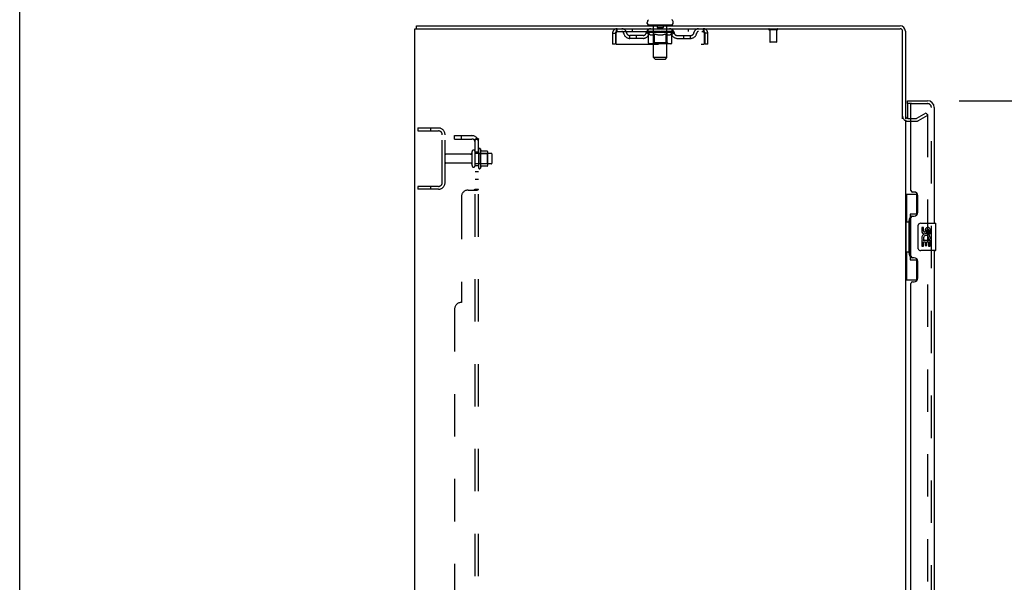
# Model space of a CAD drawing. Header units: inches. Extents: x 0 to 283, y 0 to 183.
# Tile 6 of 70: x 0 to 36, y 108 to 129. Entities that reach past the tile are written whole.
import ezdxf

# ---------------------------------------------------------------- set-up
doc = ezdxf.new("R2010")
doc.units = ezdxf.units.IN
doc.header["$LTSCALE"] = 15.583333
doc.header["$MEASUREMENT"] = 0
doc.linetypes.add('HIDDEN', pattern=[0.2, 0.1, -0.1])
doc.layers.get('0').update_dxf_attribs({"linetype": 'CONTINUOUS'})
for name, color, linetype in [('DEFAULT_2', 8, 'HIDDEN'), ('DIMENSIONS', 7, 'CONTINUOUS'), ('LEFTHAND_DOOR_ASSEMBLY', 7, 'CONTINUOUS'), ('RIGHTHAND_DOOR_ASSEMBLY', 7, 'CONTINUOUS'), ('SUBPANEL', 7, 'CONTINUOUS')]:
    doc.layers.add(name, color=color, linetype=linetype)
doc.styles.get("Standard").update_dxf_attribs({"font": 'arial.ttf'})
doc.dimstyles.new('DIMSTYLE_1', dxfattribs={"dimtxt": 1.25, "dimasz": 1.666667, "dimexe": 0.09, "dimexo": 0.07, "dimgap": 0.0375, "dimtad": 0, "dimtih": 1, "dimtoh": 1, "dimzin": 4, "dimdsep": 46, "dimtxsty": 'Standard', "dimblk": '_FILLED', "dimblk1": '_FILLED', "dimblk2": '_FILLED', "dimcen": 0.09, "dimadec": 3, "dimazin": 1, "dimtfac": 1, "dimtdec": 3, "dimtofl": 0, "dimtmove": 0, "dimatfit": 3, "dimldrblk": '_FILLED', "dimfxl": 0, "dimtolj": 1, "dimtzin": 4, "dimarcsym": 0})

# ---------------------------------------------------------------- blocks, each defined once
blk = doc.blocks.new('_FILLED')
at = {"color": 0, "linetype": 'ByBlock'}
blk.add_solid([(0, 0), (-1, 0.2), (-1, -0.2)], dxfattribs=at)
blk = doc.blocks.new('*D9')
at = {"layer": 'DIMENSIONS', "color": 2, "linetype": 'Continuous'}
for p, q in [((34.489, 125.76), (41.318, 125.76)), ((39.818, 125.76), (39.818, 96.385)), ((39.818, 63.26), (39.818, 92.01)), ((34.489, 63.26), (41.318, 63.26))]:
    blk.add_line(p, q, dxfattribs=at)
at = {"layer": 'DIMENSIONS', "color": 2, "linetype": 'Continuous', "xscale": 1.6666666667, "yscale": 1.6666666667, "zscale": 1.6666666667}
for p, rotation in [((39.818, 125.76), 90), ((39.818, 63.26), 270)]:
    blk.add_blockref('_FILLED', p, dxfattribs=dict(at, rotation=rotation))
at = {"layer": 'DIMENSIONS', "color": 2, "linetype": 'Continuous', "insert": (39.818, 95.76), "char_height": 1.25, "width": 6.39405, "attachment_point": 2, "line_spacing_factor": 0.9}
blk.add_mtext('62.50\\PDOORS', dxfattribs=at)

msp = doc.modelspace()

# ---------------------------------------------------------------- linework, layer by layer
at = {"color": 7, "linetype": 'Continuous'}
for p, q in [((0, 0), (0, 183.333)), ((14.562, 128.406), (14.562, 128.51)), ((23.035, 128.6), (23.035, 128.638)), ((23.073, 128.54), (23.073, 128.51)), ((23.948, 128.54), (23.073, 128.54)), ((23.948, 128.54), (23.948, 128.51)), ((23.985, 128.6), (23.985, 128.638))]:
    msp.add_line(p, q, dxfattribs=at)
at = {"color": 3, "linetype": 'Continuous'}
for p, q in [((14.51, 60.614), (14.51, 128.406)), ((14.51, 128.406), (32.316, 128.406)), ((14.562, 128.51), (32.321, 128.51)), ((32.406, 125.093), (32.406, 128.316)), ((32.51, 128.321), (32.51, 125.093)), ((32.51, 125.062), (32.51, 63.958)), ((32.595, 125.114), (32.714, 125.114))]:
    msp.add_line(p, q, dxfattribs=at)
at = {"color": 7, "linetype": 'Continuous'}
for centre, radius, start, end in [((23.16, 128.638), 0.125, 126.7414, 180), ((23.86, 128.638), 0.125, 0, 53.2586), ((23.095, 128.6), 0.06, 180, 270), ((23.925, 128.6), 0.06, 270, 360), ((32.321, 128.321), 0.085, 4.4898, 85.5102)]:
    msp.add_arc(centre, radius, start, end, dxfattribs=at)
at = {"color": 3, "linetype": 'Continuous'}
for centre, radius, start, end in [((32.316, 128.316), 0.09, 0, 90), ((32.321, 128.321), 0.189, 0, 90), ((32.595, 125.199), 0.085, 180, 270)]:
    msp.add_arc(centre, radius, start, end, dxfattribs=at)
at = {"layer": 'DEFAULT_2', "color": 8, "linetype": 'HIDDEN'}
for p, q in [((21.927, 128.302), (21.927, 128.406)), ((21.927, 128.302), (25.093, 128.302)), ((22.479, 128.406), (22.479, 128.302)), ((23.004, 128.265), (23.004, 128.302)), ((23.012, 128.297), (23.012, 128.302)), ((23.035, 128.297), (23.035, 128.302)), ((23.072, 128.297), (23.072, 128.302)), ((23.073, 128.302), (23.073, 128.406)), ((23.123, 128.297), (23.123, 128.302)), ((23.185, 128.297), (23.185, 128.302)), ((23.253, 128.54), (23.253, 128.51)), ((23.257, 128.297), (23.257, 128.302)), ((23.261, 127.35), (23.261, 128.51)), ((23.271, 128.294), (23.271, 128.301)), ((23.337, 128.297), (23.337, 128.302)), ((23.342, 128.294), (23.342, 128.301)), ((23.405, 128.53), (23.405, 128.45)), ((23.605, 128.44), (23.415, 128.44)), ((23.419, 128.296), (23.51, 128.302)), ((23.423, 128.297), (23.423, 128.302)), ((23.423, 128.297), (23.423, 128.302)), ((23.423, 128.302), (23.423, 128.302)), ((23.51, 128.297), (23.51, 128.302)), ((23.51, 128.302), (23.602, 128.296)), ((23.598, 128.297), (23.598, 128.302)), ((23.598, 128.297), (23.598, 128.302)), ((23.598, 128.302), (23.598, 128.302)), ((23.615, 128.53), (23.615, 128.45)), ((23.679, 128.294), (23.679, 128.301)), ((23.684, 128.297), (23.684, 128.302)), ((23.75, 128.294), (23.75, 128.301)), ((23.759, 127.35), (23.759, 128.51)), ((23.764, 128.297), (23.764, 128.302)), ((23.768, 128.54), (23.768, 128.51)), ((23.836, 128.297), (23.836, 128.302)), ((23.898, 128.297), (23.898, 128.302)), ((23.948, 128.302), (23.948, 128.406)), ((23.949, 128.297), (23.949, 128.302)), ((23.986, 128.297), (23.986, 128.302)), ((24.009, 128.297), (24.009, 128.302)), ((24.542, 128.406), (24.542, 128.302)), ((25.093, 128.406), (25.093, 128.302)), ((27.798, 128.363), (27.514, 128.363)), ((27.532, 128.363), (27.532, 127.916)), ((27.78, 128.363), (27.78, 127.916)), ((21.76, 128.239), (21.76, 127.843)), ((21.76, 128.239), (21.864, 128.239)), ((21.864, 128.239), (21.864, 127.843)), ((21.894, 127.843), (21.894, 128.239)), ((22.396, 128.051), (22.396, 128.155)), ((22.879, 128.155), (22.396, 128.155)), ((22.879, 128.051), (22.396, 128.051)), ((22.646, 128.051), (22.646, 128.155)), ((23.084, 128.209), (23.004, 128.265)), ((24.017, 128.265), (23.004, 128.265)), ((23.019, 128.294), (23.019, 128.297)), ((23.019, 128.294), (24.002, 128.294)), ((23.026, 128.294), (23.026, 128.297)), ((23.027, 128.294), (23.027, 128.297)), ((23.048, 128.294), (23.048, 128.297)), ((23.049, 128.294), (23.049, 128.297)), ((23.084, 128.294), (23.084, 128.297)), ((23.084, 127.885), (23.084, 128.209)), ((23.084, 128.209), (23.095, 128.202)), ((23.086, 128.294), (23.086, 128.297)), ((23.249, 128.296), (23.088, 128.296)), ((23.106, 128.195), (23.095, 128.202)), ((23.117, 128.189), (23.106, 128.195)), ((23.128, 128.184), (23.117, 128.189)), ((23.124, 128.294), (23.124, 128.296)), ((23.124, 128.294), (23.124, 128.296)), ((23.127, 128.294), (23.127, 128.296)), ((23.138, 128.179), (23.127, 128.184)), ((23.133, 128.294), (23.133, 128.297)), ((23.133, 128.294), (23.133, 128.296)), ((23.135, 128.294), (23.135, 128.297)), ((23.138, 128.294), (23.138, 128.297)), ((23.149, 128.175), (23.138, 128.179)), ((23.141, 128.294), (23.141, 128.296)), ((23.232, 128.175), (23.149, 128.175)), ((23.153, 128.294), (23.153, 128.296)), ((23.167, 128.294), (23.167, 128.296)), ((23.168, 128.294), (23.168, 128.299)), ((23.184, 128.294), (23.184, 128.296)), ((23.193, 128.294), (23.193, 128.297)), ((23.196, 128.294), (23.196, 128.297)), ((23.204, 128.294), (23.204, 128.296)), ((23.213, 128.294), (23.213, 128.3)), ((23.225, 128.294), (23.225, 128.296)), ((23.227, 128.294), (23.227, 128.296)), ((23.232, 128.175), (23.243, 128.179)), ((23.254, 128.184), (23.243, 128.179)), ((23.249, 128.294), (23.249, 128.296)), ((23.303, 128.296), (23.253, 128.296)), ((23.264, 128.189), (23.253, 128.184)), ((23.26, 127.888), (23.26, 128.262)), ((23.263, 128.294), (23.263, 128.297)), ((23.275, 128.195), (23.264, 128.189)), ((23.267, 128.294), (23.267, 128.297)), ((23.275, 128.294), (23.275, 128.296)), ((23.286, 128.202), (23.275, 128.195)), ((23.283, 128.294), (23.283, 128.296)), ((23.298, 128.209), (23.286, 128.202)), ((23.298, 127.885), (23.298, 128.209)), ((23.298, 128.209), (23.321, 128.202)), ((23.303, 128.294), (23.303, 128.296)), ((23.363, 128.296), (23.315, 128.296)), ((23.343, 128.195), (23.32, 128.202)), ((23.332, 128.294), (23.332, 128.296)), ((23.34, 128.294), (23.34, 128.297)), ((23.366, 128.189), (23.343, 128.195)), ((23.344, 128.294), (23.344, 128.297)), ((23.35, 128.294), (23.35, 128.297)), ((23.363, 128.294), (23.363, 128.296)), ((23.388, 128.184), (23.365, 128.189)), ((23.427, 128.296), (23.383, 128.296)), ((23.41, 128.179), (23.387, 128.184)), ((23.394, 128.294), (23.394, 128.296)), ((23.431, 128.175), (23.409, 128.179)), ((23.423, 128.294), (23.423, 128.297)), ((23.426, 128.294), (23.426, 128.297)), ((23.427, 128.294), (23.427, 128.297)), ((23.427, 128.294), (23.427, 128.296)), ((23.59, 128.175), (23.431, 128.175)), ((23.494, 128.296), (23.455, 128.296)), ((23.46, 128.294), (23.46, 128.296)), ((23.494, 128.294), (23.494, 128.296)), ((23.508, 128.297), (23.508, 128.297)), ((23.508, 128.294), (23.508, 128.297)), ((23.508, 128.294), (23.508, 128.297)), ((23.513, 128.294), (23.513, 128.297)), ((23.513, 128.294), (23.513, 128.297)), ((23.513, 128.297), (23.513, 128.297)), ((23.527, 128.294), (23.527, 128.296)), ((23.527, 128.296), (23.566, 128.296)), ((23.561, 128.294), (23.561, 128.296)), ((23.59, 128.175), (23.612, 128.179)), ((23.594, 128.294), (23.594, 128.297)), ((23.594, 128.294), (23.594, 128.296)), ((23.594, 128.296), (23.638, 128.296)), ((23.595, 128.294), (23.595, 128.297)), ((23.598, 128.294), (23.598, 128.297)), ((23.634, 128.184), (23.612, 128.179)), ((23.627, 128.294), (23.627, 128.296)), ((23.657, 128.189), (23.634, 128.184)), ((23.679, 128.195), (23.656, 128.189)), ((23.658, 128.294), (23.658, 128.296)), ((23.658, 128.296), (23.706, 128.296)), ((23.671, 128.294), (23.671, 128.297)), ((23.677, 128.294), (23.677, 128.297)), ((23.702, 128.202), (23.679, 128.195)), ((23.681, 128.294), (23.681, 128.297)), ((23.689, 128.294), (23.689, 128.296)), ((23.725, 128.21), (23.702, 128.202)), ((23.718, 128.294), (23.718, 128.296)), ((23.718, 128.296), (23.768, 128.296)), ((23.725, 127.885), (23.725, 128.21)), ((23.725, 128.21), (23.737, 128.202)), ((23.749, 128.195), (23.737, 128.202)), ((23.738, 128.294), (23.738, 128.296)), ((23.746, 128.294), (23.746, 128.296)), ((23.761, 128.189), (23.749, 128.195)), ((23.754, 128.294), (23.754, 128.297)), ((23.758, 128.294), (23.758, 128.297)), ((23.76, 127.888), (23.76, 128.262)), ((23.772, 128.184), (23.76, 128.189)), ((23.772, 128.294), (23.772, 128.296)), ((23.772, 128.296), (24.017, 128.296)), ((23.783, 128.179), (23.772, 128.184)), ((23.795, 128.175), (23.783, 128.179)), ((23.794, 128.294), (23.794, 128.296)), ((23.87, 128.175), (23.795, 128.175)), ((23.796, 128.294), (23.796, 128.296)), ((23.808, 128.294), (23.808, 128.3)), ((23.817, 128.294), (23.817, 128.296)), ((23.825, 128.294), (23.825, 128.297)), ((23.828, 128.294), (23.828, 128.297)), ((23.837, 128.294), (23.837, 128.296)), ((23.853, 128.294), (23.853, 128.299)), ((23.854, 128.294), (23.854, 128.296)), ((23.868, 128.294), (23.868, 128.296)), ((23.87, 128.175), (23.881, 128.179)), ((23.88, 128.294), (23.88, 128.296)), ((23.893, 128.184), (23.881, 128.179)), ((23.883, 128.294), (23.883, 128.297)), ((23.886, 128.294), (23.886, 128.297)), ((23.888, 128.294), (23.888, 128.297)), ((23.888, 128.294), (23.888, 128.296)), ((23.904, 128.189), (23.892, 128.184)), ((23.894, 128.294), (23.894, 128.296)), ((23.897, 128.294), (23.897, 128.296)), ((23.897, 128.294), (23.897, 128.296)), ((23.916, 128.195), (23.904, 128.189)), ((23.927, 128.202), (23.915, 128.195)), ((23.92, 128.299), (24.016, 128.3)), ((23.92, 128.296), (23.92, 128.299)), ((23.939, 128.21), (23.927, 128.202)), ((23.935, 128.294), (23.935, 128.297)), ((23.937, 128.294), (23.937, 128.297)), ((23.939, 128.21), (24.017, 128.265)), ((23.939, 127.885), (23.939, 128.21)), ((23.972, 128.294), (23.972, 128.297)), ((23.973, 128.294), (23.973, 128.297)), ((23.994, 128.294), (23.994, 128.297)), ((23.995, 128.294), (23.995, 128.297)), ((24.002, 128.294), (24.002, 128.297)), ((24.016, 128.296), (24.016, 128.3)), ((24.017, 128.265), (24.017, 128.297)), ((24.142, 128.155), (24.625, 128.155)), ((24.142, 128.051), (24.625, 128.051)), ((24.375, 128.051), (24.375, 128.155)), ((24.625, 128.051), (24.625, 128.155)), ((25.122, 128.253), (25.126, 128.239)), ((25.126, 128.239), (25.126, 127.843)), ((25.156, 127.843), (25.156, 128.239)), ((25.26, 128.239), (25.156, 128.239)), ((25.26, 127.843), (25.26, 128.239)), ((21.864, 127.843), (21.76, 127.843)), ((21.894, 127.843), (25.126, 127.843)), ((23.905, 127.856), (23.118, 127.856)), ((23.26, 127.888), (23.229, 127.856)), ((23.76, 127.888), (23.26, 127.888)), ((23.3, 127.87), (23.299, 127.873)), ((23.302, 127.866), (23.3, 127.87)), ((23.307, 127.859), (23.305, 127.861)), ((23.311, 127.857), (23.309, 127.858)), ((23.313, 127.856), (23.311, 127.857)), ((23.315, 127.856), (23.313, 127.856)), ((23.76, 127.888), (23.792, 127.856)), ((25.26, 127.843), (25.156, 127.843)), ((27.77, 127.906), (27.542, 127.906)), ((23.321, 127.29), (23.261, 127.35)), ((23.759, 127.35), (23.261, 127.35)), ((23.321, 127.29), (23.699, 127.29)), ((23.699, 127.29), (23.759, 127.35)), ((32.714, 125.114), (32.915, 125.114)), ((32.931, 125.118), (33.271, 125.315)), ((33.323, 125.224), (32.983, 125.028)), ((33.271, 125.315), (33.323, 125.224)), ((33.323, 125.244), (33.323, 63.776)), ((14.614, 124.76), (14.614, 124.656)), ((14.614, 124.76), (15.368, 124.76)), ((15.084, 124.76), (15.084, 124.656)), ((32.595, 125.01), (32.915, 125.01)), ((14.614, 124.656), (15.368, 124.656)), ((15.51, 122.756), (15.51, 124.513)), ((15.614, 122.756), (15.614, 124.513)), ((16.839, 123.969), (16.839, 123.301)), ((16.909, 123.991), (16.909, 123.279)), ((16.542, 123.8), (15.644, 123.8)), ((16.604, 123.377), (16.604, 123.892)), ((16.714, 123.377), (16.714, 123.892)), ((17.309, 123.822), (16.714, 123.822)), ((16.859, 123.818), (16.839, 123.838)), ((16.859, 123.818), (16.859, 123.451)), ((16.859, 123.818), (17.155, 123.818)), ((17.165, 123.912), (16.937, 123.912)), ((17.155, 123.818), (17.175, 123.838)), ((17.155, 123.818), (17.155, 123.451)), ((17.175, 123.891), (17.175, 123.379)), ((17.339, 123.477), (17.339, 123.792)), ((16.542, 123.47), (15.644, 123.47)), ((17.309, 123.447), (16.714, 123.447)), ((16.859, 123.451), (16.839, 123.431)), ((16.859, 123.451), (17.155, 123.451)), ((17.165, 123.357), (16.937, 123.357)), ((17.155, 123.451), (17.175, 123.431)), ((14.614, 122.614), (14.614, 122.51)), ((15.368, 122.614), (14.614, 122.614)), ((15.084, 122.614), (15.084, 122.51)), ((15.368, 122.51), (14.614, 122.51))]:
    msp.add_line(p, q, dxfattribs=at)
for points in [[(21.894, 128.239), (21.897, 128.258), (21.899, 128.276), (21.902, 128.294), (21.904, 128.311), (21.906, 128.328), (21.909, 128.343), (21.911, 128.357), (21.913, 128.37), (21.916, 128.38), (21.918, 128.389), (21.92, 128.397), (21.923, 128.402), (21.925, 128.405), (21.927, 128.406)], [(21.894, 128.239), (21.899, 128.253), (21.902, 128.26), (21.904, 128.266), (21.906, 128.273), (21.909, 128.278), (21.911, 128.284), (21.913, 128.288), (21.916, 128.292), (21.918, 128.296), (21.92, 128.298), (21.923, 128.3), (21.925, 128.302), (21.927, 128.302)], [(25.093, 128.406), (25.096, 128.405), (25.098, 128.402), (25.101, 128.397), (25.103, 128.389), (25.105, 128.38), (25.108, 128.37), (25.11, 128.357), (25.112, 128.343), (25.115, 128.328), (25.117, 128.311), (25.119, 128.294), (25.122, 128.276), (25.124, 128.258), (25.126, 128.239)], [(25.093, 128.302), (25.096, 128.302), (25.098, 128.3), (25.101, 128.298), (25.103, 128.296), (25.105, 128.292), (25.108, 128.288), (25.11, 128.284), (25.112, 128.278), (25.115, 128.273), (25.117, 128.266), (25.119, 128.26), (25.122, 128.253)], [(23.118, 127.856), (23.114, 127.856), (23.11, 127.857), (23.106, 127.858), (23.102, 127.859), (23.098, 127.861), (23.095, 127.864), (23.092, 127.866), (23.089, 127.87), (23.087, 127.873), (23.085, 127.877), (23.084, 127.881), (23.084, 127.885)], [(23.298, 127.877), (23.298, 127.881), (23.298, 127.885)], [(23.299, 127.873), (23.298, 127.877), (23.298, 127.881), (23.298, 127.885)], [(23.309, 127.858), (23.307, 127.859), (23.305, 127.861), (23.303, 127.864), (23.302, 127.866)], [(23.708, 127.856), (23.71, 127.856), (23.712, 127.857), (23.714, 127.858), (23.716, 127.859), (23.718, 127.861), (23.72, 127.864), (23.721, 127.866), (23.723, 127.87), (23.724, 127.873), (23.725, 127.877), (23.725, 127.881), (23.725, 127.885)], [(23.905, 127.856), (23.909, 127.856), (23.913, 127.857), (23.917, 127.858), (23.921, 127.859), (23.925, 127.861), (23.928, 127.864), (23.931, 127.866), (23.934, 127.87), (23.936, 127.873), (23.938, 127.877), (23.939, 127.881), (23.939, 127.885)], [(33.306, 125.264), (33.305, 125.264), (33.304, 125.264), (33.302, 125.264), (33.3, 125.263), (33.298, 125.262)], [(33.309, 125.264), (33.307, 125.264), (33.306, 125.264)], [(33.309, 125.264), (33.311, 125.263), (33.313, 125.263), (33.315, 125.261), (33.316, 125.26), (33.318, 125.259), (33.319, 125.257), (33.32, 125.255), (33.321, 125.253), (33.322, 125.251), (33.323, 125.249), (33.323, 125.247), (33.323, 125.244)]]:
    msp.add_lwpolyline(points, dxfattribs=at)
for centre, radius, start, end in [((21.927, 128.239), 0.167, 90, 180), ((21.927, 128.239), 0.063, 90, 180), ((22.107, 128.239), 0.167, 8.0716, 90), ((22.107, 128.239), 0.0625, 7.9863, 90), ((23.168, 128.239), 0.167, 90, 171.9284), ((23.168, 128.239), 0.0625, 90, 172.0137), ((23.231, 128.51), 0.03, 0, 90), ((23.395, 128.53), 0.01, 0, 90), ((23.415, 128.45), 0.01, 180, 270), ((23.605, 128.45), 0.01, 270, 360), ((23.625, 128.53), 0.01, 90, 180), ((23.789, 128.51), 0.03, 90, 180), ((23.853, 128.239), 0.167, 8.0716, 90), ((23.853, 128.239), 0.0625, 7.9863, 90), ((24.914, 128.239), 0.167, 90, 171.9284), ((24.914, 128.239), 0.0625, 90, 172.0137), ((25.093, 128.239), 0.167, 0, 90), ((25.093, 128.239), 0.063, 0, 90), ((27.514, 128.384), 0.0215, 90, 270), ((27.798, 128.384), 0.0215, 270, 90), ((22.396, 128.28), 0.229, 187.9863, 270), ((22.396, 128.28), 0.125, 188.0716, 270), ((22.879, 128.28), 0.125, 270, 351.9284), ((22.879, 128.28), 0.229, 270, 352.0137), ((23.229, 128.262), 0.0318, 0, 90), ((23.792, 128.262), 0.0318, 90, 180), ((24.142, 128.28), 0.229, 187.9863, 270), ((24.142, 128.28), 0.125, 188.0716, 270), ((24.625, 128.28), 0.125, 270, 351.9284), ((24.625, 128.28), 0.229, 270, 352.0137), ((27.542, 127.916), 0.01, 180, 270), ((27.77, 127.916), 0.01, 270, 360), ((32.595, 125.199), 0.189, 180, 270), ((32.915, 125.147), 0.033, 270, 300), ((15.368, 124.513), 0.246, 0, 90), ((32.915, 125.147), 0.137, 270, 300), ((15.368, 124.513), 0.142, 0, 90), ((16.878, 123.969), 0.0384, 34.4497, 180), ((16.309, 123.635), 0.698, 23.9679, 30.6631), ((15.644, 123.77), 0.03, 90, 180), ((16.542, 123.862), 0.0625, 270, 360), ((16.659, 123.892), 0.055, 360, 180), ((16.956, 123.922), 0.01, 203.9679, 270), ((17.165, 123.902), 0.01, 5.1938, 90), ((17.034, 123.891), 0.141, 0, 5.2081), ((17.309, 123.792), 0.03, 360, 90), ((15.644, 123.5), 0.03, 180, 270), ((16.542, 123.407), 0.0625, 0, 90), ((16.659, 123.377), 0.055, 180, 0), ((16.878, 123.301), 0.0384, 180, 325.5503), ((16.309, 123.635), 0.698, 329.3369, 336.0321), ((16.956, 123.347), 0.01, 90, 156.0321), ((17.165, 123.367), 0.01, 270, 354.8062), ((17.034, 123.379), 0.141, 354.7919, 360), ((17.309, 123.477), 0.03, 270, 0), ((15.368, 122.756), 0.246, 270, 360), ((15.368, 122.756), 0.142, 270, 360)]:
    msp.add_arc(centre, radius, start, end, dxfattribs=at)
for centre, major_axis, ratio, start_param, end_param in [((23.51, 128.302), (0.506, 0.005), 0.05963, 2.96643, 3.140963), ((22.988, 128.292), (0.158, 0), 0.060556, 0.430652, 1.470503), ((23.51, 128.302), (0.506, 0), 0.060556, -3.141593, -2.96706), ((23.51, 128.302), (0.506, 0.011), 0.05688, 2.791345, 2.965878), ((23.024, 128.292), (0.158, -0.002), 0.05963, 0.605815, 1.645666), ((22.969, 128.292), (0.158, 0.002), 0.05963, 0.25549, 1.295341), ((23.51, 128.302), (0.506, -0.005), 0.05963, -2.96643, -2.791898), ((23.51, 128.302), (0.506, 0.015), 0.052395, 2.616403, 2.790936), ((23.074, 128.292), (0.158, -0.003), 0.05688, 0.7809, 1.820751), ((22.966, 128.292), (0.158, 0.003), 0.05688, 0.080405, 1.120256), ((23.51, 128.302), (0.506, -0.011), 0.05688, -2.791345, -2.616812), ((23.51, 128.302), (0.506, 0.02), 0.046319, 2.441654, 2.616187), ((23.137, 128.292), (0.158, -0.005), 0.052395, 0.955842, 1.995693), ((22.98, 128.292), (0.158, 0.005), 0.052395, -0.094537, 0.945314), ((23.51, 128.302), (0.506, -0.015), 0.052395, -2.616403, -2.44187), ((23.51, 128.302), (0.506, 0.024), 0.038841, 2.267123, 2.441656), ((23.212, 128.292), (0.158, -0.006), 0.046319, 1.130591, 2.170442), ((23.009, 128.292), (0.158, 0.006), 0.046319, -0.269286, 0.770565), ((23.51, 128.302), (0.506, -0.02), 0.046319, -2.441654, -2.267121), ((23.51, 128.302), (0.506, 0.027), 0.030195, 2.09281, 2.267343), ((23.296, 128.292), (0.158, -0.007), 0.038841, 1.305122, 2.344973), ((23.054, 128.292), (0.158, 0.007), 0.038841, -0.443817, 0.596034), ((23.51, 128.302), (0.506, -0.024), 0.038841, -2.267123, -2.092591), ((23.113, 128.292), (0.158, 0.008), 0.030195, -0.61813, 0.421721), ((23.386, 128.292), (0.158, -0.008), 0.030195, 1.479435, 2.519286), ((23.51, 128.302), (0.506, 0.029), 0.020645, 1.918687, 2.09322), ((23.51, 128.302), (0.506, -0.027), 0.030195, -2.09281, -1.918277), ((23.184, 128.292), (0.158, 0.009), 0.020645, -0.792253, 0.247598), ((23.48, 128.292), (0.158, -0.009), 0.020645, 1.653558, 2.693409), ((23.51, 128.302), (0.506, 0.03), 0.010478, 1.744704, 1.919237), ((23.51, 128.302), (0.506, -0.029), 0.020645, -1.918687, -1.744154), ((23.265, 128.292), (0.158, 0.009), 0.010478, -0.966236, -0.000846), ((23.575, 128.292), (0.158, -0.009), 0.010478, 1.827541, 2.867392), ((23.51, 128.302), (0.506, -0.03), 0.010478, -1.744704, -1.570171), ((23.446, 128.292), (0.158, 0.009), 0.010478, 0.274201, 1.314052), ((23.51, 128.302), (0.506, 0.03), 0.010478, -1.571421, -1.396888), ((23.541, 128.292), (0.158, 0.009), 0.020645, 0.448184, 1.488034), ((23.756, 128.292), (0.158, -0.009), 0.010478, -3.140747, -2.175357), ((23.51, 128.302), (0.506, 0.029), 0.020645, -1.397439, -1.222906), ((23.51, 128.302), (0.506, -0.03), 0.010478, 1.222355, 1.396888), ((23.635, 128.292), (0.158, 0.008), 0.030195, 0.622307, 1.662158), ((23.837, 128.292), (0.158, -0.009), 0.020645, 2.893995, 3.933846), ((23.725, 128.292), (0.158, 0.007), 0.038841, 0.79662, 1.836471), ((23.51, 128.302), (0.506, 0.027), 0.030195, -1.223315, -1.048783), ((23.51, 128.302), (0.506, -0.029), 0.020645, 1.048373, 1.222906), ((23.908, 128.292), (0.158, -0.008), 0.030195, 2.719872, 3.759723), ((23.809, 128.292), (0.158, 0.006), 0.046319, 0.971151, 2.011002), ((23.51, 128.302), (0.506, 0.024), 0.038841, -1.049002, -0.874469), ((23.51, 128.302), (0.506, -0.027), 0.030195, 0.87425, 1.048783), ((23.884, 128.292), (0.158, 0.005), 0.052395, 1.1459, 2.185751), ((23.967, 128.292), (0.158, -0.007), 0.038841, 2.545558, 3.585409), ((23.947, 128.292), (0.158, 0.003), 0.05688, 1.320842, 2.360692), ((23.51, 128.302), (0.506, 0.02), 0.046319, -0.874471, -0.699939), ((23.51, 128.302), (0.506, -0.024), 0.038841, 0.699936, 0.874469), ((24.012, 128.292), (0.158, -0.006), 0.046319, 2.371028, 3.410879), ((23.997, 128.292), (0.158, 0.002), 0.05963, 1.495927, 2.535778), ((24.041, 128.292), (0.158, -0.005), 0.052395, 2.196279, 3.23613), ((24.055, 128.292), (0.158, -0.003), 0.05688, 2.021337, 3.061188), ((23.51, 128.302), (0.506, 0.015), 0.052395, -0.699723, -0.52519), ((23.51, 128.302), (0.506, -0.02), 0.046319, 0.525406, 0.699939), ((24.052, 128.292), (0.158, -0.002), 0.05963, 1.846251, 2.886102), ((23.51, 128.302), (0.506, 0.011), 0.05688, -0.524781, -0.350248), ((23.51, 128.302), (0.506, -0.015), 0.052395, 0.350657, 0.52519), ((23.51, 128.302), (0.506, 0.005), 0.05963, -0.349695, -0.175162), ((23.51, 128.302), (0.506, -0.011), 0.05688, 0.175715, 0.350248), ((23.51, 128.302), (0.506, -0.005), 0.05963, 6.27665, 6.458348), ((22.988, 128.287), (0.158, 0.002), 0.05963, 1.376596, 1.469874), ((23.024, 128.287), (0.158, 0), 0.060556, 1.551758, 1.645036), ((22.969, 128.287), (0.158, 0.003), 0.05688, 1.20151, 1.294789), ((23.025, 128.289), (0.131, 0.001), 0.05963, 1.065228, 1.614276), ((23.009, 128.289), (0.131, 0.003), 0.05688, 0.890143, 1.43919), ((23.055, 128.289), (0.131, 0), 0.060556, 1.240391, 1.789438), ((23.074, 128.287), (0.158, -0.002), 0.05963, 1.72692, 1.820198), ((22.966, 128.287), (0.158, 0.005), 0.052395, 1.026568, 1.119847), ((23.008, 128.289), (0.131, 0.004), 0.052395, 0.715201, 1.264248), ((23.1, 128.289), (0.131, -0.001), 0.05963, 1.415553, 1.9646), ((23.137, 128.287), (0.158, -0.003), 0.05688, 1.902006, 1.995284), ((22.98, 128.287), (0.158, 0.006), 0.046319, 0.851819, 0.945098), ((23.023, 128.289), (0.131, 0.005), 0.046319, 0.540452, 1.089499), ((23.156, 128.289), (0.131, -0.003), 0.05688, 1.590638, 2.139686), ((23.212, 128.287), (0.158, -0.005), 0.052395, 2.076947, 2.170226), ((23.009, 128.287), (0.158, 0.007), 0.038841, 0.677289, 0.770567), ((23.053, 128.289), (0.131, 0.006), 0.038841, 0.365921, 0.914969), ((23.224, 128.289), (0.131, -0.004), 0.052395, 1.76558, 2.314627), ((23.296, 128.287), (0.158, -0.006), 0.046319, 2.251696, 2.344975), ((23.054, 128.287), (0.158, 0.008), 0.030195, 0.502975, 0.596254), ((23.096, 128.289), (0.131, 0.007), 0.030195, 0.191608, 0.740655), ((23.3, 128.289), (0.131, -0.005), 0.046319, 1.940329, 2.489376), ((23.386, 128.287), (0.158, -0.007), 0.038841, 2.426227, 2.519505), ((23.113, 128.287), (0.158, 0.009), 0.020645, 0.328852, 0.422131), ((23.152, 128.289), (0.131, 0.007), 0.020645, 0.017485, 0.566532), ((23.383, 128.289), (0.131, -0.006), 0.038841, 2.11486, 2.663907), ((23.48, 128.287), (0.158, -0.008), 0.030195, 2.60054, 2.693819), ((23.184, 128.287), (0.158, 0.009), 0.010478, 0.154869, 0.248148), ((23.219, 128.289), (0.131, 0.008), 0.010478, 6.126688, 6.675735), ((23.47, 128.289), (0.131, -0.007), 0.030195, 2.289173, 2.83822), ((23.575, 128.287), (0.158, -0.009), 0.020645, 2.774664, 2.867942), ((23.557, 128.289), (0.131, -0.007), 0.020645, 2.463296, 3.012344), ((23.377, 128.289), (0.131, 0.008), 0.010478, -0.000483, 0.504314), ((23.353, 128.287), (0.158, 0.009), 0.010478, 0.099668, 0.192946), ((23.668, 128.287), (0.158, -0.009), 0.010478, 2.948646, 3.041925), ((23.644, 128.289), (0.131, -0.008), 0.010478, 2.637279, 3.142076), ((23.464, 128.289), (0.131, 0.007), 0.020645, 0.129249, 0.678296), ((23.446, 128.287), (0.158, 0.009), 0.020645, 0.273651, 0.366929), ((23.551, 128.289), (0.131, 0.007), 0.030195, 0.303372, 0.852419), ((23.802, 128.289), (0.131, -0.008), 0.010478, 2.749043, 3.29809), ((23.541, 128.287), (0.158, 0.008), 0.030195, 0.447774, 0.541052), ((23.837, 128.287), (0.158, -0.009), 0.010478, 2.893445, 2.986723), ((23.638, 128.289), (0.131, 0.006), 0.038841, 0.477686, 1.026733), ((23.869, 128.289), (0.131, -0.007), 0.020645, 2.57506, 3.124108), ((23.635, 128.287), (0.158, 0.007), 0.038841, 0.622087, 0.715366), ((23.908, 128.287), (0.158, -0.009), 0.020645, 2.719462, 2.812741), ((23.721, 128.289), (0.131, 0.005), 0.046319, 0.652216, 1.201263), ((23.925, 128.289), (0.131, -0.007), 0.030195, 2.400937, 2.949985), ((23.797, 128.289), (0.131, 0.004), 0.052395, 0.826965, 1.376012), ((23.725, 128.287), (0.158, 0.006), 0.046319, 0.796618, 0.889896), ((23.967, 128.287), (0.158, -0.008), 0.030195, 2.545339, 2.638617), ((23.968, 128.289), (0.131, -0.006), 0.038841, 2.226624, 2.775671), ((23.865, 128.289), (0.131, 0.003), 0.05688, 1.001907, 1.550954), ((23.998, 128.289), (0.131, -0.005), 0.046319, 2.052093, 2.601141), ((23.809, 128.287), (0.158, 0.005), 0.052395, 0.971367, 1.064645), ((24.012, 128.287), (0.158, -0.007), 0.038841, 2.371026, 2.464304), ((24.033, 128.292), (0.158, 0), 0.060556, 2.364024, 2.71094), ((23.921, 128.289), (0.131, 0.001), 0.05963, 1.176993, 1.72604), ((24.013, 128.289), (0.131, -0.004), 0.052395, 1.877344, 2.426392), ((23.966, 128.289), (0.131, 0), 0.060556, 1.352155, 1.901202), ((24.012, 128.289), (0.131, -0.003), 0.05688, 1.702402, 2.25145), ((23.996, 128.289), (0.131, -0.001), 0.05963, 1.527317, 2.076364), ((23.884, 128.287), (0.158, 0.003), 0.05688, 1.146309, 1.239587), ((24.041, 128.287), (0.158, -0.006), 0.046319, 2.196495, 2.289773), ((24.033, 128.287), (0.158, -0.002), 0.05963, 1.764997, 1.971333), ((23.947, 128.287), (0.158, 0.002), 0.05963, 1.321394, 1.414673), ((24.055, 128.287), (0.158, -0.005), 0.052395, 2.021746, 2.115024), ((23.997, 128.287), (0.158, 0), 0.060556, 1.496556, 1.589835), ((24.052, 128.287), (0.158, -0.003), 0.05688, 1.846804, 1.940083), ((23.51, 128.302), (0.506, 0), 0.060556, -0.174533, -0.058352)]:
    msp.add_ellipse(centre, major_axis=major_axis, ratio=ratio, start_param=start_param, end_param=end_param, dxfattribs=at)
at = {"layer": 'LEFTHAND_DOOR_ASSEMBLY', "color": 7, "linetype": 'Continuous'}
for p, q in [((32.589, 125.656), (32.589, 125.76)), ((32.737, 125.656), (32.589, 125.656)), ((32.589, 125.636), (32.589, 125.114)), ((32.51, 122.335), (32.951, 122.335)), ((32.549, 122.335), (32.549, 121.31)), ((32.914, 122.335), (32.914, 121.555)), ((32.687, 121.6), (32.687, 119.92)), ((32.914, 121.6), (32.687, 121.6)), ((32.528, 121.31), (32.528, 120.21)), ((32.528, 121.31), (32.65, 121.31)), ((32.65, 121.34), (32.65, 121.361)), ((32.65, 120.21), (32.65, 121.31)), ((32.974, 120.36), (32.974, 121.16)), ((33.073, 121.26), (33.613, 121.26)), ((33.111, 121.106), (33.111, 120.969)), ((33.174, 121.106), (33.111, 121.106)), ((33.174, 120.969), (33.174, 121.106)), ((33.628, 120.275), (33.628, 121.245)), ((33.239, 121.032), (33.239, 120.963)), ((33.3, 120.969), (33.3, 121.011)), ((33.363, 121.011), (33.363, 120.875)), ((33.363, 120.875), (33.425, 120.875)), ((33.425, 120.875), (33.425, 121.011)), ((33.111, 120.645), (33.111, 120.414)), ((33.129, 120.645), (33.111, 120.645)), ((33.111, 120.414), (33.174, 120.414)), ((33.164, 120.645), (33.191, 120.664)), ((33.164, 120.645), (33.425, 120.645)), ((33.174, 120.414), (33.174, 120.582)), ((33.174, 120.582), (33.239, 120.582)), ((33.239, 120.582), (33.239, 120.446)), ((33.239, 120.446), (33.3, 120.446)), ((33.3, 120.446), (33.3, 120.582)), ((33.3, 120.582), (33.363, 120.582)), ((33.355, 120.681), (33.413, 120.656)), ((33.363, 120.582), (33.363, 120.414)), ((33.363, 120.414), (33.425, 120.414)), ((33.425, 120.414), (33.425, 120.645)), ((32.528, 120.21), (32.65, 120.21)), ((32.549, 120.21), (32.549, 119.185)), ((32.65, 120.159), (32.65, 120.18)), ((33.613, 120.26), (33.073, 120.26)), ((32.687, 119.92), (32.914, 119.92)), ((32.914, 119.965), (32.914, 119.185)), ((32.51, 119.185), (32.951, 119.185))]:
    msp.add_line(p, q, dxfattribs=at)
at = {"layer": 'LEFTHAND_DOOR_ASSEMBLY', "color": 3, "linetype": 'Continuous'}
for p, q in [((32.589, 125.76), (33.322, 125.76)), ((32.714, 122.467), (32.714, 125.636)), ((33.568, 125.513), (33.568, 121.26)), ((32.834, 122.407), (32.774, 122.407)), ((32.964, 121.657), (32.964, 122.277)), ((32.714, 120.052), (32.714, 121.467)), ((32.774, 121.527), (32.834, 121.527)), ((32.834, 119.992), (32.774, 119.992)), ((33.568, 120.26), (33.568, 103.76)), ((32.964, 119.242), (32.964, 119.862)), ((32.714, 104.967), (32.714, 119.052)), ((32.774, 119.112), (32.834, 119.112))]:
    msp.add_line(p, q, dxfattribs=at)
at = {"layer": 'LEFTHAND_DOOR_ASSEMBLY', "color": 8, "linetype": 'HIDDEN'}
for p, q in [((32.737, 125.656), (33.322, 125.656)), ((33.464, 63.506), (33.464, 125.513))]:
    msp.add_line(p, q, dxfattribs=at)
at = {"layer": 'LEFTHAND_DOOR_ASSEMBLY', "color": 7, "linetype": 'Continuous'}
for points in [[(32.687, 121.576), (32.688, 121.573), (32.688, 121.569), (32.689, 121.565), (32.69, 121.561), (32.692, 121.556), (32.694, 121.551), (32.697, 121.545), (32.699, 121.539), (32.703, 121.533), (32.707, 121.526), (32.711, 121.519), (32.716, 121.511), (32.721, 121.503), (32.723, 121.499)], [(32.974, 121.16), (32.974, 121.166), (32.974, 121.173), (32.975, 121.179), (32.977, 121.185), (32.978, 121.19), (32.98, 121.196)], [(32.98, 120.324), (32.978, 120.329), (32.977, 120.335), (32.975, 120.341), (32.974, 120.347), (32.974, 120.354), (32.974, 120.36)], [(32.723, 120.021), (32.721, 120.017), (32.716, 120.009), (32.711, 120.001), (32.707, 119.994), (32.703, 119.987), (32.699, 119.98), (32.697, 119.974), (32.694, 119.969), (32.692, 119.964), (32.69, 119.959), (32.689, 119.955), (32.688, 119.951), (32.688, 119.947), (32.687, 119.944)]]:
    msp.add_lwpolyline(points, dxfattribs=at)
for centre, radius, start, end in [((32.609, 125.636), 0.02, 109.2857, 180), ((33.073, 121.16), 0.1, 90, 158.7946), ((33.331, 121.011), 0.0943, 68.6999, 167.4338), ((33.331, 121.011), 0.0943, 0, 68.6704), ((33.613, 121.245), 0.015, 0, 90), ((33.205, 120.969), 0.0943, 180, 360), ((33.265, 120.718), 0.154, 161.4199, 206.1963), ((33.268, 120.718), 0.157, 336.5966, 161.8791), ((33.205, 120.969), 0.0314, 180, 261.2295), ((33.268, 120.718), 0.0943, 336.5966, 215.1122), ((33.205, 120.974), 0.0362, 263.4285, 341.7628), ((33.331, 121.011), 0.0314, 0, 180.0485), ((33.268, 120.718), 0.157, 205.737, 207.8532), ((33.073, 120.36), 0.1, 201.205, 270), ((33.613, 120.275), 0.015, 270, 360)]:
    msp.add_arc(centre, radius, start, end, dxfattribs=at)
at = {"layer": 'LEFTHAND_DOOR_ASSEMBLY', "color": 3, "linetype": 'Continuous'}
for centre, radius, start, end in [((32.734, 125.636), 0.02, 90, 180), ((33.322, 125.513), 0.246, 0, 90), ((32.774, 122.467), 0.06, 180, 270), ((32.834, 122.277), 0.13, 0, 90), ((32.774, 121.467), 0.06, 90, 180), ((32.834, 121.657), 0.13, 270, 360), ((32.774, 120.052), 0.06, 180, 270), ((32.834, 119.862), 0.13, 0, 90), ((32.774, 119.052), 0.06, 90, 180), ((32.834, 119.242), 0.13, 270, 360)]:
    msp.add_arc(centre, radius, start, end, dxfattribs=at)
at = {"layer": 'LEFTHAND_DOOR_ASSEMBLY', "color": 8, "linetype": 'HIDDEN'}
msp.add_arc((33.322, 125.513), 0.142, 0, 90, dxfattribs=at)
at = {"layer": 'LEFTHAND_DOOR_ASSEMBLY', "color": 7, "linetype": 'Continuous'}
for centre, start_param, end_param in [((32.755, 121.35), 0.699287, 1.51401), ((32.755, 121.35), -4.655602, -3.84088), ((32.755, 120.169), 0.699287, 1.51401), ((32.755, 120.169), -4.655602, -3.84088)]:
    msp.add_ellipse(centre, major_axis=(0, 0.18), ratio=0.579493, start_param=start_param, end_param=end_param, dxfattribs=at)
at = {"layer": 'RIGHTHAND_DOOR_ASSEMBLY', "color": 8, "linetype": 'HIDDEN'}
for p, q in [((32.734, 125.656), (33.322, 125.656)), ((33.464, 63.506), (33.464, 125.513))]:
    msp.add_line(p, q, dxfattribs=at)
msp.add_arc((33.322, 125.513), 0.142, 0, 90, dxfattribs=at)
at = {"layer": 'SUBPANEL', "color": 8, "linetype": 'HIDDEN'}
for p, q in [((15.964, 124.354), (15.964, 124.479)), ((15.964, 124.479), (16.602, 124.479)), ((15.964, 124.354), (16.602, 124.354)), ((16.214, 124.354), (16.214, 124.479)), ((16.786, 124.392), (16.689, 124.313)), ((16.714, 64.666), (16.714, 124.354)), ((16.714, 124.354), (16.839, 124.354)), ((16.774, 124.354), (16.771, 124.354)), ((16.839, 64.666), (16.839, 124.354)), ((16.714, 123.885), (16.839, 123.885)), ((16.714, 123.385), (16.839, 123.385)), ((16.714, 123.157), (16.839, 123.157)), ((16.714, 122.876), (16.839, 122.876)), ((16.214, 122.229), (16.214, 118.354)), ((16.464, 122.479), (16.786, 122.479)), ((16.7, 122.498), (16.704, 122.501)), ((16.714, 122.514), (16.839, 122.514)), ((15.964, 118.104), (15.964, 70.916))]:
    msp.add_line(p, q, dxfattribs=at)
for points in [[(16.689, 124.313), (16.689, 124.314), (16.688, 124.314), (16.688, 124.315), (16.689, 124.316), (16.689, 124.317), (16.69, 124.318), (16.691, 124.32), (16.692, 124.321), (16.693, 124.323), (16.695, 124.325), (16.696, 124.326)], [(16.696, 124.326), (16.7, 124.33), (16.702, 124.332), (16.704, 124.334), (16.706, 124.337), (16.708, 124.339), (16.709, 124.341), (16.711, 124.344), (16.712, 124.346), (16.713, 124.348), (16.714, 124.35), (16.714, 124.352), (16.714, 124.354)], [(16.71, 124.331), (16.71, 124.331), (16.711, 124.331), (16.711, 124.331), (16.711, 124.331), (16.712, 124.331), (16.712, 124.332), (16.713, 124.332), (16.713, 124.332), (16.714, 124.333), (16.714, 124.333), (16.715, 124.333), (16.716, 124.334), (16.716, 124.334), (16.717, 124.334), (16.717, 124.335), (16.718, 124.335), (16.719, 124.336), (16.72, 124.336), (16.72, 124.336), (16.721, 124.337), (16.722, 124.337), (16.723, 124.337), (16.723, 124.338), (16.724, 124.338), (16.725, 124.339), (16.726, 124.339), (16.727, 124.339), (16.727, 124.34), (16.728, 124.34), (16.729, 124.34), (16.73, 124.341), (16.731, 124.341), (16.732, 124.342), (16.733, 124.342), (16.734, 124.342), (16.735, 124.343), (16.736, 124.343), (16.737, 124.343), (16.738, 124.344), (16.739, 124.344), (16.74, 124.345), (16.741, 124.345), (16.742, 124.345), (16.743, 124.346), (16.744, 124.346), (16.745, 124.347), (16.746, 124.347), (16.747, 124.347), (16.749, 124.348), (16.75, 124.348), (16.751, 124.348), (16.752, 124.349), (16.753, 124.349), (16.754, 124.35), (16.755, 124.35), (16.756, 124.35), (16.758, 124.35), (16.759, 124.351), (16.76, 124.351), (16.761, 124.351), (16.762, 124.351), (16.763, 124.352), (16.764, 124.352), (16.765, 124.352), (16.766, 124.352), (16.767, 124.353), (16.768, 124.353), (16.768, 124.353), (16.769, 124.353), (16.77, 124.353), (16.771, 124.353), (16.772, 124.354), (16.773, 124.354), (16.773, 124.354), (16.774, 124.354), (16.774, 124.354), (16.774, 124.354), (16.774, 124.354)], [(16.714, 124.334), (16.714, 124.333), (16.713, 124.333), (16.713, 124.333), (16.713, 124.332), (16.712, 124.332), (16.712, 124.332), (16.711, 124.331), (16.711, 124.331), (16.711, 124.331), (16.711, 124.331), (16.71, 124.331)], [(16.786, 124.392), (16.788, 124.39), (16.79, 124.388), (16.794, 124.385), (16.797, 124.383), (16.801, 124.381), (16.805, 124.379), (16.809, 124.377), (16.817, 124.374)], [(16.817, 124.374), (16.82, 124.372), (16.824, 124.371), (16.827, 124.369), (16.83, 124.367), (16.833, 124.365), (16.835, 124.363), (16.837, 124.361), (16.838, 124.359), (16.839, 124.357), (16.839, 124.355), (16.839, 124.354)], [(16.689, 122.479), (16.689, 122.481), (16.688, 122.482), (16.688, 122.484), (16.689, 122.486), (16.689, 122.487), (16.69, 122.489), (16.691, 122.49), (16.692, 122.492), (16.693, 122.493), (16.695, 122.495), (16.696, 122.496)], [(16.689, 122.479), (16.689, 122.481), (16.688, 122.482), (16.688, 122.484), (16.689, 122.486), (16.689, 122.487), (16.69, 122.489), (16.691, 122.49), (16.692, 122.492), (16.693, 122.493)], [(16.695, 122.495), (16.696, 122.496), (16.698, 122.497), (16.7, 122.498)], [(16.704, 122.501), (16.706, 122.502), (16.708, 122.504), (16.709, 122.505), (16.711, 122.507), (16.712, 122.508), (16.713, 122.51), (16.714, 122.511), (16.714, 122.513), (16.714, 122.514)], [(16.708, 122.504), (16.709, 122.505), (16.711, 122.507), (16.712, 122.508), (16.713, 122.51), (16.714, 122.511), (16.714, 122.513), (16.714, 122.514)], [(16.786, 122.479), (16.788, 122.481), (16.79, 122.482), (16.794, 122.484), (16.797, 122.486), (16.801, 122.487), (16.805, 122.489)], [(16.805, 122.489), (16.813, 122.492), (16.817, 122.494), (16.82, 122.496)], [(16.82, 122.496), (16.824, 122.497), (16.827, 122.499), (16.83, 122.501), (16.833, 122.503)], [(16.83, 122.501), (16.833, 122.503), (16.835, 122.505), (16.837, 122.507), (16.838, 122.509), (16.839, 122.511), (16.839, 122.513), (16.839, 122.514)], [(16.837, 122.507), (16.838, 122.509), (16.839, 122.511), (16.839, 122.513), (16.839, 122.514)]]:
    msp.add_lwpolyline(points, dxfattribs=at)
for centre, radius, start, end in [((16.602, 124.242), 0.237, 0, 90), ((16.602, 124.242), 0.112, 0, 90), ((16.464, 122.229), 0.25, 90, 180), ((16.214, 118.104), 0.25, 90, 180)]:
    msp.add_arc(centre, radius, start, end, dxfattribs=at)

# ---------------------------------------------------------------- dimensions: what is measured, and where the dimension line sits
at = {"layer": 'DIMENSIONS', "color": 2, "linetype": 'Continuous'}
dim = msp.add_linear_dim(base=(39.818, 63.26), p1=(34.419, 125.76), p2=(34.419, 63.26), angle=270, text='<>\\PDOORS', dimstyle='DIMSTYLE_1', dxfattribs=at)
dim.commit()
dim.dimension.update_dxf_attribs({"geometry": '*D9', "text_midpoint": (39.818, 94.197), "dimtype": 160})

doc.saveas('drawing.dxf')
